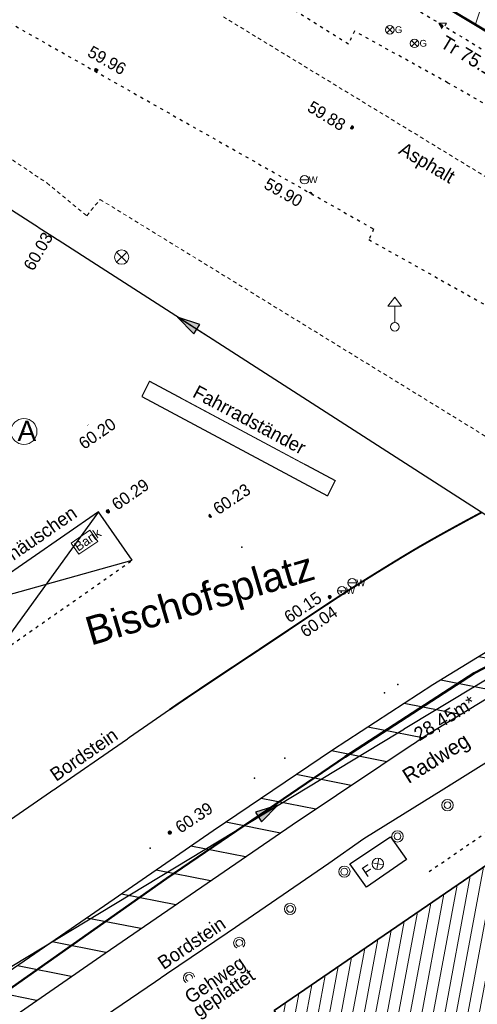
# Model space of a CAD drawing. Header units: metres. Extents: x 32365810 to 32367010, y 5620411 to 5622366.
# Tile 53 of 198: x 32366111 to 32366126, y 5622036 to 5622068. Entities that reach past the tile are written whole.
import ezdxf

# ---------------------------------------------------------------- set-up
doc = ezdxf.new("R2010")
doc.units = ezdxf.units.M
for name, pattern in [('1000.100', [0]), ('1000.104', [0.225, 0.075, -0.15]), ('1000.196', [0.225, 0.075, -0.15]), ('1000.210', [0]), ('1000.211', [0]), ('1000.300', [0]), ('1600.1047', [0]), ('1600.2028', [0]), ('1600.2032', [0.25, 0.125, 0, 0, -0.125]), ('1600.2505', [0]), ('1600.2512', [0.25, 0.125, 0, 0, -0.125])]:
    doc.linetypes.add(name, pattern=pattern)
doc.layers.get('0').update_dxf_attribs({"color": 1, "linetype": 'CONTINUOUS'})
for name, color, linetype in [('Beschriftung Kanalbestand (AMT 66)', 7, 'CONTINUOUS'), ('Beschriftung Topographie', 7, 'CONTINUOUS'), ('EFB-_ Dachhöhen Bestandsgebäude (NHN)', 7, 'CONTINUOUS'), ('Fahrbahnmarkierung', 7, 'CONTINUOUS'), ('Flurstücke_Grenzpunkte', 11, 'CONTINUOUS'), ('Gasleitung', 7, 'CONTINUOUS'), ('Gebäude', 31, 'CONTINUOUS'), ('Höhen_ gemessen (NHN)', 7, 'CONTINUOUS'), ('Lagebezeichnungen', 12, 'CONTINUOUS'), ('Leitungen Kanalbestand (AMT 66)', 7, 'CONTINUOUS'), ('Siedlungsflächen - Bauwerke u. Einrichtungen', 51, 'CONTINUOUS'), ('Symbole Topographie', 7, 'CONTINUOUS'), ('Topographie_ örtl. Aufnahme', 7, 'CONTINUOUS'), ('Wasserleitung', 7, 'CONTINUOUS')]:
    doc.layers.add(name, color=color, linetype=linetype)
doc.styles.add('Arial', font='Arial.ttf')
doc.styles.add('Beschriftung Fahrbahnmarkierung_ grau', font='Century Gothic.ttf')
doc.styles.add('Beschriftung Topographie_ blau', font='Century Gothic.ttf')
doc.styles.add('Dachhöhe NHN_ Bestand_ gemessen_ schwarz', font='Century Gothic.ttf')
doc.styles.add('Flurstücksnummer - K 10 700', font='Arial.ttf')
doc.styles.add('Höhe NHN_ gemessen_ blau', font='Century Gothic.ttf')
doc.styles.add('Kanal Mischwasser_ Beschriftung allgemein_ dünn_ lila', font='Century Gothic.ttf')
doc.styles.add('Name - Bauwerken u. Einrichtungen - F 10', font='Arial.ttf')

# ---------------------------------------------------------------- blocks, each defined once
blk = doc.blocks.new('S1000.550', base_point=(-0.2, 0))
at = {"color": 0, "lineweight": -2}
for p, q in [((-0.376777, 0.176777), (-0.023224, -0.176777)), ((-0.376777, -0.176777), (-0.023224, 0.176777))]:
    blk.add_line(p, q, dxfattribs=at)
blk.add_circle((-0.2, 0), 0.25, dxfattribs=at)
at = {"color": 0, "lineweight": -2, "insert": (0.09684, -0.2), "char_height": 0.4, "attachment_point": 7, "line_spacing_factor": 0.69, "style": 'Arial'}
blk.add_mtext('G', dxfattribs=at)
blk = doc.blocks.new('S1000.549', base_point=(-0.2, 0))
at = {"color": 0, "lineweight": -2}
blk.add_line((-0.45, 0), (0.05, 0), dxfattribs=at)
blk.add_circle((-0.2, 0), 0.25, dxfattribs=at)
at = {"color": 0, "lineweight": -2, "insert": (0.05246, -0.199999), "char_height": 0.4, "attachment_point": 7, "line_spacing_factor": 0.69, "style": 'Arial'}
blk.add_mtext('W', dxfattribs=at)
blk = doc.blocks.new('S1000.460', base_point=(0, -0.375))
at = {"color": 0, "lineweight": -2}
for p, q in [((-0.2, 0.23), (0, 0.5)), ((0, 0.5), (0.2, 0.23)), ((0.2, 0.23), (-0.2, 0.23)), ((0, -0.25), (0, 0.23))]:
    blk.add_line(p, q, dxfattribs=at)
blk.add_circle((0, -0.375), 0.125, dxfattribs=at)
blk = doc.blocks.new('S1000.320')
at = {"color": 0, "lineweight": -2}
blk.add_circle((0, 0), 0.46, dxfattribs=at)
blk.add_point((0, 0), dxfattribs=at)
at = {"color": 0, "lineweight": -2, "insert": (-0.23085, -0.337233), "char_height": 0.715, "attachment_point": 7, "line_spacing_factor": 0.69, "style": 'Arial'}
blk.add_mtext('A', dxfattribs=at)
blk = doc.blocks.new('Bank')
at = {"color": 0, "lineweight": -2}
for p, q in [((-0.5, 0.3), (0.5, 0.3)), ((-0.5, -0.3), (-0.5, 0.3)), ((0.5, 0.3), (0.5, -0.3)), ((0.5, -0.3), (-0.5, -0.3))]:
    blk.add_line(p, q, dxfattribs=at)
at = {"color": 0, "lineweight": -2, "insert": (-0.46, -0.195), "char_height": 0.4, "attachment_point": 7, "line_spacing_factor": 0.69, "style": 'Arial'}
blk.add_mtext('Bank', dxfattribs=at)
blk = doc.blocks.new('S1000.451')
at = {"color": 0, "lineweight": -2}
for radius in [0.5, 0.3]:
    blk.add_circle((0, 0), radius, dxfattribs=at)
blk = doc.blocks.new('S1000.364', base_point=(0.25, 0))
at = {"color": 0, "lineweight": -2}
for p, q in [((0.075, 0.175), (0.425, -0.175)), ((0.425, 0.175), (0.075, -0.175))]:
    blk.add_line(p, q, dxfattribs=at)
blk.add_circle((0.25, 0), 0.25, dxfattribs=at)
at = {"color": 0, "lineweight": -2, "insert": (-0.5, -0.235), "char_height": 0.47, "attachment_point": 7, "line_spacing_factor": 0.69, "style": 'Arial'}
blk.add_mtext('F', dxfattribs=at)
blk = doc.blocks.new('S1000.345')
at = {"color": 0, "lineweight": -2}
for p, q in [((-0.353554, 0.353554), (0.353554, -0.353554)), ((-0.353554, -0.353554), (0.353554, 0.353554))]:
    blk.add_line(p, q, dxfattribs=at)
blk.add_circle((0, 0), 0.5, dxfattribs=at)
blk = doc.blocks.new('S1000.114', base_point=(0, 0.366025))
at = {"lineweight": -2}
blk.add_hatch(color=0, dxfattribs=at).paths.add_polyline_path([(-0.5, -0.5), (0, 0.366026), (0, -0.5)], flags=0)
at = {"color": 0, "lineweight": -2}
for p, q in [((0, 0.366026), (-0.5, -0.5)), ((0.5, -0.5), (0, 0.366026)), ((-0.5, -0.5), (0, -0.5)), ((0, -0.5), (0.5, -0.5))]:
    blk.add_line(p, q, dxfattribs=at)
blk = doc.blocks.new('S1000.15')
at = {"color": 0, "lineweight": -2}
for p, q in [((-0.5, 0.05), (-0.485, 0.1)), ((0.495, 0.05), (-0.5, 0.05)), ((-0.5, -0.05), (-0.5, 0)), ((-0.5, 0), (0.5, 0)), ((-0.485, 0.1), (0.49, 0.1)), ((-0.475, 0.15), (-0.455, 0.2)), ((0.475, 0.15), (-0.475, 0.15)), ((-0.455, 0.2), (0.455, 0.2)), ((-0.43, 0.25), (-0.4, 0.3)), ((0.43, 0.25), (-0.43, 0.25)), ((-0.4, 0.3), (0.395, 0.3)), ((-0.355, 0.35), (-0.295, 0.4)), ((0.36, 0.35), (-0.355, 0.35)), ((-0.295, 0.4), (0.3, 0.4)), ((0.22, 0.45), (-0.215, 0.45)), ((0.3, 0.4), (0.22, 0.45)), ((0.395, 0.3), (0.36, 0.35)), ((0.455, 0.2), (0.43, 0.25)), ((0.49, 0.1), (0.475, 0.15)), ((0.5, 0), (0.495, 0.05)), ((0.495, -0.05), (-0.5, -0.05)), ((-0.475, -0.15), (-0.49, -0.1)), ((-0.49, -0.1), (0.485, -0.1)), ((0.475, -0.15), (-0.475, -0.15)), ((-0.43, -0.25), (-0.455, -0.2)), ((-0.455, -0.2), (0.46, -0.2)), ((0.425, -0.25), (-0.43, -0.25)), ((-0.355, -0.35), (-0.4, -0.3)), ((-0.4, -0.3), (0.395, -0.3)), ((0.345, -0.35), (-0.355, -0.35)), ((-0.205, -0.45), (-0.29, -0.4)), ((-0.29, -0.4), (0.285, -0.4)), ((0.2, -0.45), (-0.205, -0.45)), ((0.285, -0.4), (0.345, -0.35)), ((0.395, -0.3), (0.425, -0.25)), ((0.46, -0.2), (0.475, -0.15)), ((0.485, -0.1), (0.495, -0.05))]:
    blk.add_line(p, q, dxfattribs=at)
blk.add_circle((0, 0), 0.5, dxfattribs=at)
blk = doc.blocks.new('O1014')
at = {"layer": 'Flurstücke_Grenzpunkte', "color": 7, "linetype": '1600.2028', "lineweight": 35}
blk.add_line((32366117.136, 5622073.189), (32366132.486, 5622063.896), dxfattribs=at)
blk = doc.blocks.new('O1274')
at = {"layer": 'Flurstücke_Grenzpunkte', "color": 7, "linetype": '1600.2028', "lineweight": 35}
for p, q in [((32366133.051, 5622044.958), (32366119.012, 5622035.329)), ((32366138.899, 5622040.284), (32366133.051, 5622044.958)), ((32366138.899, 5622040.284), (32366131.333, 5622031.006)), ((32366125.041, 5622026.661), (32366119.012, 5622035.329)), ((32366131.284, 5622030.972), (32366127.886, 5622028.626)), ((32366131.333, 5622031.006), (32366131.284, 5622030.972)), ((32366127.886, 5622028.626), (32366125.041, 5622026.661))]:
    blk.add_line(p, q, dxfattribs=at)
at = {"layer": 'Flurstücke_Grenzpunkte', "color": 7, "lineweight": 18, "insert": (32366135.2502, 5622040.684389), "char_height": 0.95, "attachment_point": 8, "line_spacing_factor": 0.69, "style": 'Flurstücksnummer - K 10 700', "bg_fill": 2}
blk.add_mtext('133', dxfattribs=at)
blk = doc.blocks.new('O1916')
at = {"layer": 'Flurstücke_Grenzpunkte', "color": 7, "linetype": '1600.2028', "lineweight": 35}
for p, q in [((32366117.136, 5622073.189), (32366132.486, 5622063.896)), ((32366133.051, 5622044.958), (32366119.012, 5622035.329))]:
    blk.add_line(p, q, dxfattribs=at)
blk = doc.blocks.new('O2545')
at = {"layer": 'Gebäude', "color": 7, "linetype": '1600.2505', "lineweight": 18}
blk.add_line((32366117.136, 5622073.189), (32366132.486, 5622063.896), dxfattribs=at)
blk = doc.blocks.new('O2866')
at = {"layer": 'Gebäude', "color": 7, "linetype": '1600.2505', "lineweight": 18}
blk.add_line((32366133.051, 5622044.958), (32366119.012, 5622035.329), dxfattribs=at)
blk = doc.blocks.new('*X974')
at = {"color": 253, "linetype": '1000.210', "lineweight": 25, "true_color": 0x999999}
for p, q in [((32366134.224585, 5622050.490275), (32366132.460511, 5622050.837195)), ((32366132.957863, 5622049.720232), (32366131.070853, 5622050.091328)), ((32366131.657514, 5622048.956803), (32366129.703707, 5622049.341035)), ((32366130.343161, 5622048.196127), (32366128.362434, 5622048.585653)), ((32366129.028808, 5622047.435452), (32366127.046765, 5622047.825237)), ((32366127.714455, 5622046.674776), (32366125.788358, 5622047.053559)), ((32366126.43115, 5622045.907995), (32366124.52995, 5622046.281881)), ((32366125.173499, 5622045.136168), (32366123.314424, 5622045.501771)), ((32366123.922367, 5622044.36306), (32366122.110083, 5622044.71946)), ((32366122.743838, 5622043.575673), (32366120.906757, 5622043.93695)), ((32366121.565309, 5622042.788287), (32366119.740456, 5622043.147159)), ((32366120.386779, 5622042.000901), (32366118.574154, 5622042.357368)), ((32366119.215933, 5622041.212003), (32366117.407852, 5622041.567577)), ((32366118.060036, 5622040.420166), (32366116.252109, 5622040.775709)), ((32366116.904139, 5622039.628329), (32366115.102334, 5622039.982668)), ((32366115.748242, 5622038.836492), (32366113.952558, 5622039.189627)), ((32366114.592345, 5622038.044654), (32366112.802782, 5622038.396586)), ((32366113.436448, 5622037.252817), (32366111.651911, 5622037.603761)), ((32366112.28728, 5622036.459656), (32366110.500121, 5622036.811116)), ((32366111.138304, 5622035.666458), (32366109.348332, 5622036.018471)), ((32366109.989329, 5622034.87326), (32366108.20527, 5622035.224109)), ((32366108.840353, 5622034.080061), (32366107.067169, 5622034.428772)), ((32366107.676695, 5622033.28975), (32366105.929067, 5622033.633436)), ((32366106.502525, 5622032.501507), (32366104.790966, 5622032.838099)), ((32366105.328355, 5622031.713263), (32366103.655773, 5622032.04219)), ((32366104.154185, 5622030.925019), (32366102.522564, 5622031.245891)), ((32366102.980015, 5622030.136775), (32366101.389356, 5622030.449592)), ((32366101.805845, 5622029.348532), (32366100.294186, 5622029.645812)), ((32366100.678605, 5622028.551059), (32366099.277373, 5622028.826623)), ((32366099.560114, 5622027.751865), (32366098.260561, 5622028.007433)), ((32366098.441623, 5622026.952672), (32366097.333423, 5622027.170609)), ((32366097.425566, 5622026.133334), (32366096.424535, 5622026.330195))]:
    blk.add_line(p, q, dxfattribs=at)
blk = doc.blocks.new('*X1198')
at = {"color": 253, "linetype": '1600.1047', "lineweight": 18, "true_color": 0xb2b2b2}
blk.add_line((32366125.678989, 5622068.017013), (32366134.939483, 5622095.202378), dxfattribs=at)
blk = doc.blocks.new('*X1290')
at = {"color": 253, "linetype": '1600.1047', "lineweight": 18, "true_color": 0xb2b2b2}
for p, q in [((32366130.214677, 5622030.233733), (32366132.944586, 5622044.885013)), ((32366130.652446, 5622030.535971), (32366133.302227, 5622044.757208)), ((32366129.776908, 5622029.931495), (32366132.507241, 5622044.585049)), ((32366131.090214, 5622030.838209), (32366133.634237, 5622044.491849)), ((32366129.33914, 5622029.629257), (32366132.069896, 5622044.285085)), ((32366131.553258, 5622031.276097), (32366133.966248, 5622044.22649)), ((32366128.901371, 5622029.327018), (32366131.632551, 5622043.985121)), ((32366132.047681, 5622031.882396), (32366134.298259, 5622043.961131)), ((32366128.463602, 5622029.02478), (32366131.195206, 5622043.685157)), ((32366132.542104, 5622032.488694), (32366134.63027, 5622043.695772)), ((32366133.036527, 5622033.094993), (32366134.96228, 5622043.430414)), ((32366128.025834, 5622028.722542), (32366130.757861, 5622043.385193)), ((32366133.53095, 5622033.701292), (32366135.294291, 5622043.165055)), ((32366127.150252, 5622028.11783), (32366129.883172, 5622042.785266)), ((32366127.588047, 5622028.420208), (32366130.320517, 5622043.085229)), ((32366134.025373, 5622034.30759), (32366135.626302, 5622042.899696)), ((32366126.712458, 5622027.815451), (32366129.445827, 5622042.485302)), ((32366134.519796, 5622034.913889), (32366135.958313, 5622042.634337)), ((32366126.274663, 5622027.513073), (32366129.008482, 5622042.185338)), ((32366135.014218, 5622035.520188), (32366136.290324, 5622042.368978)), ((32366125.836868, 5622027.210694), (32366128.571137, 5622041.885374)), ((32366135.508641, 5622036.126487), (32366136.622334, 5622042.103619)), ((32366136.003064, 5622036.732785), (32366136.954345, 5622041.838261)), ((32366125.399073, 5622026.908316), (32366128.133792, 5622041.58541)), ((32366136.497487, 5622037.339084), (32366137.286356, 5622041.572902)), ((32366124.986214, 5622026.739767), (32366127.696447, 5622041.285446)), ((32366136.99191, 5622037.945383), (32366137.618367, 5622041.307543)), ((32366124.685355, 5622027.172317), (32366127.259102, 5622040.985482)), ((32366137.486333, 5622038.551681), (32366137.950378, 5622041.042184)), ((32366124.384497, 5622027.604867), (32366126.821757, 5622040.685518)), ((32366137.980756, 5622039.15798), (32366138.282388, 5622040.776825)), ((32366138.475179, 5622039.764279), (32366138.614399, 5622040.511466)), ((32366124.083638, 5622028.037417), (32366126.384412, 5622040.385554)), ((32366123.782779, 5622028.469967), (32366125.947067, 5622040.08559)), ((32366123.48192, 5622028.902517), (32366125.509722, 5622039.785626)), ((32366122.880203, 5622029.767617), (32366124.635033, 5622039.185698)), ((32366123.181061, 5622029.335067), (32366125.072377, 5622039.485662)), ((32366122.579344, 5622030.200167), (32366124.197688, 5622038.885734)), ((32366122.278485, 5622030.632717), (32366123.760343, 5622038.58577)), ((32366121.977626, 5622031.065267), (32366123.322998, 5622038.285806)), ((32366121.676767, 5622031.497817), (32366122.885653, 5622037.985842)), ((32366121.375909, 5622031.930367), (32366122.448308, 5622037.685878)), ((32366121.07505, 5622032.362917), (32366122.010963, 5622037.385914)), ((32366120.774191, 5622032.795467), (32366121.573618, 5622037.08595)), ((32366120.473332, 5622033.228017), (32366121.136273, 5622036.785986)), ((32366120.172473, 5622033.660567), (32366120.698928, 5622036.486022)), ((32366119.871615, 5622034.093117), (32366120.261583, 5622036.186058)), ((32366119.570756, 5622034.525667), (32366119.824238, 5622035.886094)), ((32366119.269897, 5622034.958217), (32366119.386893, 5622035.58613))]:
    blk.add_line(p, q, dxfattribs=at)
blk = doc.blocks.new('S1000.370')
at = {"lineweight": -2}
blk.add_hatch(color=0, dxfattribs=at).paths.add_polyline_path([(0.065, 0), (-0.06, 0), (0, 0.25)], flags=0)
at = {"color": 0, "lineweight": -2}
for p, q in [((0, 0.25), (-0.06, 0)), ((0, -0.25), (0, 0.25)), ((0.065, 0), (0, 0.25)), ((-0.06, 0), (0.065, 0))]:
    blk.add_line(p, q, dxfattribs=at)

msp = doc.modelspace()

# ---------------------------------------------------------------- linework, layer by layer
at = {"layer": 'Fahrbahnmarkierung', "color": 7, "true_color": 0xffffff}
for p in [(32366123.105692, 5622046.134647, 60.143), (32366122.664949, 5622045.855679, 60.153), (32366119.364203, 5622043.688284, 60.266), (32366118.353099, 5622043.033909, 60.305), (32366114.89607, 5622040.713764, 60.411)]:
    msp.add_point(p, dxfattribs=at)
at = {"layer": 'Topographie_ örtl. Aufnahme', "color": 7, "true_color": 0xffffff}
for p in [(32366117.942976, 5622050.682846, 60.254), (32366123.716344, 5622050.635744, 59.922), (32366121.225563, 5622049.19472, 60.022), (32366118.893239, 5622047.54355, 60.1), (32366124.817457, 5622042.79277, 60.013)]:
    msp.add_point(p, dxfattribs=at)

# ---------------------------------------------------------------- block references
at = {"layer": 'EFB-_ Dachhöhen Bestandsgebäude (NHN)', "color": 7, "lineweight": 18, "xscale": 0.25, "yscale": 0.25, "zscale": 0.25, "rotation": 58.808902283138}
msp.add_blockref('S1000.114', (32366124.471, 5622068.055, 75.127), dxfattribs=at)
at = {"layer": 'Gasleitung', "color": 7, "lineweight": 18, "xscale": 0.5625, "yscale": 0.5625, "zscale": 0.5625}
for p in [(32366122.84299, 5622067.830838, 59.968), (32366123.660194, 5622067.380451, 59.96)]:
    msp.add_blockref('S1000.550', p, dxfattribs=at)
at = {"layer": 'Höhen_ gemessen (NHN)', "color": 7, "lineweight": 18, "xscale": 0.1125, "yscale": 0.1125, "zscale": 0.1125}
for p in [(32366113.110293, 5622066.494688, 59.965), (32366121.580051, 5622064.59422, 59.884), (32366120.211845, 5622062.38845, 59.897), (32366112.868065, 5622054.677853, 60.2), (32366113.503729, 5622051.873501, 60.286), (32366116.898708, 5622051.726772, 60.231), (32366120.8479, 5622049.028746, 60.152), (32366121.039986, 5622048.785271, 60.037), (32366115.554226, 5622041.226368, 60.391)]:
    msp.add_blockref('S1000.15', p, dxfattribs=at)
at = {"layer": 'Leitungen Kanalbestand (AMT 66)', "color": 7, "lineweight": 18, "xscale": 0.475, "yscale": 0.475, "zscale": 0.475}
msp.add_blockref('S1000.345', (32366113.955497, 5622060.296929, 60.013), dxfattribs=at)
at = {"layer": 'Symbole Topographie', "color": 7, "lineweight": 18}
for name, p, xscale, yscale, zscale in [('S1000.460', (32366123.00701, 5622057.987644, 59.892), 1.125, 1.125, 1.125), ('S1000.320', (32366110.71836, 5622054.51792, 60.228), 0.9375, 0.9375, 0.9375), ('S1000.451', (32366124.754283, 5622042.134874, 60.142), 0.375, 0.375, 0.375), ('S1000.451', (32366123.097485, 5622041.102466, 60.183), 0.375, 0.375, 0.375), ('S1000.451', (32366121.33604, 5622039.932222, 60.216), 0.375, 0.375, 0.375), ('S1000.451', (32366119.536999, 5622038.698468, 60.272), 0.375, 0.375, 0.375), ('S1000.451', (32366117.854376, 5622037.572053, 60.327), 0.375, 0.375, 0.375), ('S1000.451', (32366116.190272, 5622036.408867, 60.373), 0.375, 0.375, 0.375)]:
    msp.add_blockref(name, p, dxfattribs=dict(at, xscale=xscale, yscale=yscale, zscale=zscale))
at = {"layer": 'Symbole Topographie', "color": 7, "lineweight": 18, "xscale": 0.7525, "yscale": 0.7525, "zscale": 0.7525}
for name, p, rotation in [('Bank', (32366112.723519, 5622050.847842, 60.354), 34.579103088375), ('S1000.364', (32366122.444219, 5622040.192439, 60.208), 33.584589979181)]:
    msp.add_blockref(name, p, dxfattribs=dict(at, rotation=rotation))
at = {"layer": 'Wasserleitung', "color": 7, "lineweight": 18, "xscale": 0.5625, "yscale": 0.5625, "zscale": 0.5625}
for p in [(32366120.012963, 5622062.86278, 59.909), (32366121.593431, 5622049.503589, 60.017), (32366121.251016, 5622049.241187, 60.036)]:
    msp.add_blockref('S1000.549', p, dxfattribs=at)

# ---------------------------------------------------------------- texts
at = {"layer": 'Beschriftung Topographie', "color": 142, "lineweight": 25, "true_color": 0x0087cd, "char_height": 0.45, "attachment_point": 8, "line_spacing_factor": 0.69, "style": 'Beschriftung Topographie_ blau', "bg_fill": 2}
for s, insert, rotation in [('Asphalt', (32366123.89391, 5622063.116832), 329.3580712), ('Fahrradständer', (32366118.084337, 5622054.704282), 331.8718013), ('Bordstein', (32366112.834014, 5622043.622212), 34.6151856)]:
    msp.add_mtext(s, dxfattribs=dict(at, insert=insert, rotation=rotation))
at = {"layer": 'EFB-_ Dachhöhen Bestandsgebäude (NHN)', "color": 7, "lineweight": 25, "insert": (32366124.717098, 5622067.662559, 75.127), "char_height": 0.45, "attachment_point": 1, "rotation": 328.808915, "line_spacing_factor": 0.69, "style": 'Dachhöhe NHN_ Bestand_ gemessen_ schwarz', "bg_fill": 2}
msp.add_mtext('Tr 75.13', dxfattribs=at)
at = {"layer": 'Höhen_ gemessen (NHN)', "color": 142, "lineweight": 25, "true_color": 0x0087cd, "insert": (32366110.854581, 5622059.91017), "char_height": 0.4, "attachment_point": 4, "rotation": 59.8194118, "line_spacing_factor": 0.69, "style": 'Höhe NHN_ gemessen_ blau', "bg_fill": 2}
msp.add_mtext('60.03', dxfattribs=at)

# ---------------------------------------------------------------- next in the draw order: texts
at = {"layer": 'Beschriftung Topographie', "color": 142, "lineweight": 25, "true_color": 0x0087cd, "char_height": 0.45, "attachment_point": 8, "line_spacing_factor": 0.69, "style": 'Beschriftung Topographie_ blau', "bg_fill": 2}
for s, insert, rotation in [('Wartehäuschen', (32366110.788569, 5622050.508825), 34.6176969), ('Bordstein', (32366116.40199, 5622037.377347), 34.1666758)]:
    msp.add_mtext(s, dxfattribs=dict(at, insert=insert, rotation=rotation))
at = {"layer": 'Fahrbahnmarkierung', "color": 253, "lineweight": 25, "true_color": 0x999999, "insert": (32366124.583756, 5622043.357583), "char_height": 0.5, "attachment_point": 8, "rotation": 32.1617779, "line_spacing_factor": 0.69, "style": 'Beschriftung Fahrbahnmarkierung_ grau', "bg_fill": 2}
msp.add_mtext('Radweg', dxfattribs=at)
at = {"layer": 'Höhen_ gemessen (NHN)', "color": 142, "lineweight": 25, "true_color": 0x0087cd, "char_height": 0.4, "line_spacing_factor": 0.69, "style": 'Höhe NHN_ gemessen_ blau', "bg_fill": 2}
for s, insert, attachment_point, rotation in [('59.96', (32366113.368021, 5622066.641679, 59.965), 8, 330.4735569), ('59.88', (32366121.426063, 5622064.80271, 59.884), 3, 328.635471), ('59.90', (32366119.997303, 5622062.288748, 59.897), 3, 330.4735569), ('60.20', (32366113.032946, 5622054.61545, 60.2), 2, 34.6176969), ('60.29', (32366113.69323, 5622052.051383, 60.286), 4, 34.6176969), ('60.23', (32366117.049903, 5622051.905852, 60.231), 4, 33.9473594), ('60.39', (32366115.796517, 5622041.350171), 4, 33.6524694)]:
    msp.add_mtext(s, dxfattribs=dict(at, insert=insert, attachment_point=attachment_point, rotation=rotation))
at = {"layer": 'Lagebezeichnungen', "color": 7, "lineweight": 18, "insert": (32366113.013139, 5622047.142385), "char_height": 0.95, "attachment_point": 7, "rotation": 16.5124674, "line_spacing_factor": 0.69, "style": 'Name - Bauwerken u. Einrichtungen - F 10', "bg_fill": 2}
msp.add_mtext('Bischofsplatz', dxfattribs=at)

# ---------------------------------------------------------------- next in the draw order: block references
at = {"layer": 'Flurstücke_Grenzpunkte', "color": 7, "true_color": 0xffffff}
msp.add_blockref('O1014', (0, 0), dxfattribs=at)

# ---------------------------------------------------------------- next in the draw order: texts
at = {"layer": 'Beschriftung Kanalbestand (AMT 66)', "color": 200, "lineweight": 25, "true_color": 0xd600ff, "insert": (32366124.680941, 5622044.982446), "char_height": 0.45, "attachment_point": 5, "rotation": 31.1662542, "line_spacing_factor": 0.69, "style": 'Kanal Mischwasser_ Beschriftung allgemein_ dünn_ lila', "bg_fill": 2}
msp.add_mtext('28,45m*', dxfattribs=at)
at = {"layer": 'Beschriftung Topographie', "color": 142, "lineweight": 25, "true_color": 0x0087cd, "insert": (32366117.53555, 5622035.624486), "char_height": 0.45, "attachment_point": 8, "rotation": 34.1666758, "line_spacing_factor": 0.69, "style": 'Beschriftung Topographie_ blau', "bg_fill": 2}
msp.add_mtext('Gehweg\\Pgeplattet', dxfattribs=at)
at = {"layer": 'Höhen_ gemessen (NHN)', "color": 142, "lineweight": 25, "true_color": 0x0087cd, "insert": (32366120.926226, 5622048.76441), "char_height": 0.4, "attachment_point": 3, "rotation": 34.6009299, "line_spacing_factor": 0.69, "style": 'Höhe NHN_ gemessen_ blau', "bg_fill": 2}
msp.add_mtext('60.04', dxfattribs=at)

# ---------------------------------------------------------------- next in the draw order: block references
at = {"layer": 'Flurstücke_Grenzpunkte', "color": 7, "true_color": 0xffffff}
msp.add_blockref('O1274', (0, 0), dxfattribs=at)

# ---------------------------------------------------------------- next in the draw order: texts
at = {"layer": 'Höhen_ gemessen (NHN)', "color": 142, "lineweight": 25, "true_color": 0x0087cd, "insert": (32366120.628986, 5622048.897944), "char_height": 0.4, "attachment_point": 9, "rotation": 33.9182151, "line_spacing_factor": 0.69, "style": 'Höhe NHN_ gemessen_ blau', "bg_fill": 2}
msp.add_mtext('60.15', dxfattribs=at)

# ---------------------------------------------------------------- next in the draw order: block references
at = {"layer": 'Flurstücke_Grenzpunkte', "color": 7, "true_color": 0xffffff}
msp.add_blockref('O1916', (0, 0), dxfattribs=at)

# ---------------------------------------------------------------- next in the draw order: linework, layer by layer
at = {"layer": 'Fahrbahnmarkierung', "color": 253, "linetype": '1000.211', "lineweight": 50, "true_color": 0x999999}
msp.add_line((32366109.973687, 5622035.845625), (32366115.437624, 5622039.70701), dxfattribs=at)
at = {"layer": 'Fahrbahnmarkierung', "color": 253, "linetype": '1000.210', "lineweight": 25, "true_color": 0x999999}
for p, q in [((32366112.278759, 5622038.035149), (32366108.930954, 5622035.731237)), ((32366108.360958, 5622033.74911), (32366113.404448, 5622037.230896))]:
    msp.add_line(p, q, dxfattribs=at)
at = {"layer": 'Gebäude', "color": 7, "linetype": '1600.2512', "lineweight": 18}
for p, q in [((32366109.962, 5622063.768), (32366111.474, 5622062.755)), ((32366111.474, 5622062.755), (32366112.797, 5622061.667)), ((32366112.797, 5622061.667), (32366113.242, 5622062.208))]:
    msp.add_line(p, q, dxfattribs=at)
at = {"layer": 'Gebäude', "color": 7, "linetype": '1600.2032', "lineweight": 18}
for p, q in [((32366109.962, 5622063.768), (32366111.474, 5622062.755)), ((32366111.474, 5622062.755), (32366112.797, 5622061.667)), ((32366112.797, 5622061.667), (32366113.242, 5622062.208))]:
    msp.add_line(p, q, dxfattribs=at)
at = {"layer": 'Topographie_ örtl. Aufnahme', "color": 142, "linetype": '1000.100', "lineweight": 25, "true_color": 0x0087cd}
for p, q in [((32366114.880154, 5622056.181121, 60.118), (32366114.619787, 5622055.682397, 60.147)), ((32366113.192968, 5622051.859092, 60.294), (32366108.541135, 5622048.647887, 60.418)), ((32366113.192968, 5622051.859092, 60.294), (32366109.678451, 5622047.011854, 60.462)), ((32366114.304529, 5622050.254121, 60.317), (32366113.192968, 5622051.859092, 60.294)), ((32366108.541135, 5622048.647887, 60.418), (32366114.304529, 5622050.254121, 60.317)), ((32366108.103999, 5622040.165832, 60.473), (32366115.5465, 5622045.302978, 60.232))]:
    msp.add_line(p, q, dxfattribs=at)
at = {"layer": 'Topographie_ örtl. Aufnahme', "color": 142, "linetype": '1000.104', "lineweight": 25, "true_color": 0x0087cd}
msp.add_line((32366109.678451, 5622047.011854, 60.462), (32366114.304529, 5622050.254121, 60.317), dxfattribs=at)

# ---------------------------------------------------------------- next in the draw order: block references
at = {"layer": 'Gebäude', "color": 7, "true_color": 0xffffff}
msp.add_blockref('O2545', (0, 0), dxfattribs=at)

# ---------------------------------------------------------------- next in the draw order: linework, layer by layer
at = {"layer": 'Fahrbahnmarkierung', "color": 253, "linetype": '1000.210', "lineweight": 25, "true_color": 0x999999}
msp.add_line((32366116.986707, 5622041.282388), (32366112.278759, 5622038.035149), dxfattribs=at)
at = {"layer": 'Topographie_ örtl. Aufnahme', "color": 142, "linetype": '1000.100', "lineweight": 25, "true_color": 0x0087cd}
msp.add_line((32366111.463522, 5622033.842062), (32366118.147243, 5622038.378633, 60.191), dxfattribs=at)

# ---------------------------------------------------------------- next in the draw order: block references
at = {"layer": 'Gebäude', "color": 7, "true_color": 0xffffff}
msp.add_blockref('O2866', (0, 0), dxfattribs=at)
at = {"layer": 'Leitungen Kanalbestand (AMT 66)', "color": 200, "lineweight": 25, "true_color": 0xd600ff, "xscale": 3.0025, "yscale": 3.0025, "zscale": 3.0025, "rotation": 57.238896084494}
msp.add_blockref('S1000.370', (32366116.440822, 5622057.905283), dxfattribs=at)

# ---------------------------------------------------------------- next in the draw order: linework, layer by layer
at = {"layer": 'EFB-_ Dachhöhen Bestandsgebäude (NHN)', "color": 7, "linetype": '1000.196', "lineweight": 25}
for p, q in [((32366115.952116, 5622073.212393), (32366132.795438, 5622063.015326)), ((32366133.091319, 5622046.060667), (32366124.083751, 5622039.8826))]:
    msp.add_line(p, q, dxfattribs=at)
at = {"layer": 'Fahrbahnmarkierung', "color": 253, "linetype": '1000.211', "lineweight": 50, "true_color": 0x999999}
for p, q in [((32366125.642622, 5622046.506892), (32366129.502794, 5622048.562513)), ((32366121.36047, 5622043.733777), (32366125.642622, 5622046.506892)), ((32366115.437624, 5622039.70701), (32366121.36047, 5622043.733777))]:
    msp.add_line(p, q, dxfattribs=at)
at = {"layer": 'Fahrbahnmarkierung', "color": 253, "linetype": '1000.210', "lineweight": 25, "true_color": 0x999999}
for p, q in [((32366127.435585, 5622048.063668), (32366124.269612, 5622046.122237)), ((32366124.269612, 5622046.122237), (32366120.937898, 5622043.958038)), ((32366124.019466, 5622044.427932), (32366127.119783, 5622046.330613)), ((32366119.608299, 5622041.48079), (32366124.019466, 5622044.427932)), ((32366120.937898, 5622043.958038), (32366116.986707, 5622041.282388)), ((32366113.404448, 5622037.230896), (32366119.608299, 5622041.48079))]:
    msp.add_line(p, q, dxfattribs=at)
at = {"layer": 'Gebäude', "color": 7, "linetype": '1600.2512', "lineweight": 18}
for p, q in [((32366142.786, 5622052.741), (32366117.328, 5622068.259)), ((32366113.242, 5622062.208), (32366134.796, 5622048.964))]:
    msp.add_line(p, q, dxfattribs=at)
at = {"layer": 'Gebäude', "color": 7, "linetype": '1600.2032', "lineweight": 18}
for p, q in [((32366142.786, 5622052.741), (32366117.328, 5622068.259)), ((32366113.242, 5622062.208), (32366134.796, 5622048.964))]:
    msp.add_line(p, q, dxfattribs=at)
at = {"layer": 'Leitungen Kanalbestand (AMT 66)', "color": 200, "linetype": '1000.300', "lineweight": 25, "true_color": 0xd600ff}
for p, q in [((32366130.378241, 5622048.936688, 59.876), (32366102.503404, 5622066.873879)), ((32366106.600691, 5622034.555622), (32366130.378241, 5622048.936688, 59.876))]:
    msp.add_line(p, q, dxfattribs=at)
at = {"layer": 'Topographie_ örtl. Aufnahme', "color": 142, "linetype": '1000.100', "lineweight": 25, "true_color": 0x0087cd}
for p, q in [((32366117.080138, 5622073.193508), (32366132.420234, 5622063.904327)), ((32366114.880154, 5622056.181121, 60.118), (32366121.035246, 5622052.890716)), ((32366114.619787, 5622055.682397, 60.147), (32366120.774878, 5622052.391992, 60.697)), ((32366121.035246, 5622052.890716), (32366120.774878, 5622052.391992, 60.697)), ((32366124.637314, 5622042.679923, 60.014), (32366127.175462, 5622044.275916, 59.945)), ((32366121.977945, 5622041.030816, 60.089), (32366124.637314, 5622042.679923, 60.014)), ((32366120.817187, 5622040.214418, 60.118), (32366121.977945, 5622041.030816, 60.089)), ((32366121.520794, 5622040.19488, 60.213), (32366122.869879, 5622041.090687, 60.192)), ((32366122.869879, 5622041.090687, 60.192), (32366123.394619, 5622040.336987, 60.193)), ((32366118.147243, 5622038.378633, 60.191), (32366120.817187, 5622040.214418, 60.118)), ((32366122.065742, 5622039.42135, 60.213), (32366121.520794, 5622040.19488, 60.213)), ((32366123.394619, 5622040.336987, 60.193), (32366122.065742, 5622039.42135, 60.213))]:
    msp.add_line(p, q, dxfattribs=at)
at = {"layer": 'Topographie_ örtl. Aufnahme', "color": 142, "linetype": '1000.104', "lineweight": 25, "true_color": 0x0087cd}
for p, q in [((32366121.469888, 5622067.354241, 59.939), (32366116.585168, 5622070.41401, 60.007)), ((32366109.141875, 5622068.685818, 59.989), (32366122.304105, 5622061.230969, 59.881)), ((32366121.673558, 5622067.787227, 59.94), (32366121.469888, 5622067.354241, 59.939)), ((32366124.758938, 5622066.076169, 59.922), (32366121.673558, 5622067.787227, 59.94)), ((32366138.505987, 5622058.189367, 59.665), (32366124.758938, 5622066.076169, 59.922)), ((32366122.304105, 5622061.230969, 59.881), (32366122.149627, 5622060.876032, 59.878)), ((32366122.149627, 5622060.876032, 59.878), (32366129.290437, 5622056.874262, 59.793))]:
    msp.add_line(p, q, dxfattribs=at)
at = {"layer": 'Topographie_ örtl. Aufnahme', "color": 142, "linetype": '1000.100', "lineweight": 25, "true_color": 0x0087cd, "const_width": 0.0625}
msp.add_lwpolyline([(32366115.5465, 5622045.302978), (32366115.628888, 5622045.36086), (32366115.729513, 5622045.430304), (32366115.84421, 5622045.508638), (32366115.958907, 5622045.586972), (32366116.087677, 5622045.674196), (32366116.226356, 5622045.767636), (32366116.365035, 5622045.861076), (32366116.513622, 5622045.960733), (32366116.667953, 5622046.063933), (32366116.822285, 5622046.167134), (32366116.982361, 5622046.273877), (32366117.144017, 5622046.381491), (32366117.790642, 5622046.811947), (32366118.462551, 5622047.256327), (32366118.893239, 5622047.54355), (32366119.193928, 5622047.744078), (32366119.632349, 5622048.038267), (32366120.069069, 5622048.329848), (32366120.287429, 5622048.475638), (32366120.505364, 5622048.620776), (32366120.705444, 5622048.753229), (32366120.805484, 5622048.819455), (32366120.90106, 5622048.88251), (32366120.989995, 5622048.940889), (32366121.078929, 5622048.999268), (32366121.161221, 5622049.052971), (32366121.234692, 5622049.100495), (32366121.310941, 5622049.149815), (32366121.397111, 5622049.205043), (32366121.490756, 5622049.264649), (32366121.584401, 5622049.324255), (32366121.68552, 5622049.38824), (32366121.791665, 5622049.455075), (32366122.003955, 5622049.588745), (32366122.23635, 5622049.733815), (32366122.469266, 5622049.878057), (32366122.585724, 5622049.950178), (32366122.702312, 5622050.022092), (32366122.816582, 5622050.092271), (32366122.930853, 5622050.162449), (32366123.042805, 5622050.230892), (32366123.149993, 5622050.296071), (32366123.25718, 5622050.361249), (32366123.359601, 5622050.423164), (32366123.454809, 5622050.480285), (32366123.550017, 5622050.537407), (32366123.638011, 5622050.589736), (32366123.716344, 5622050.635744), (32366123.777656, 5622050.671755), (32366123.842879, 5622050.709667), (32366123.911544, 5622050.749231), (32366123.980209, 5622050.788795), (32366124.052315, 5622050.830012), (32366124.127391, 5622050.872632), (32366124.277545, 5622050.957873), (32366124.439581, 5622051.048727), (32366124.609737, 5622051.143204), (32366124.779893, 5622051.237681), (32366124.958169, 5622051.335781), (32366125.140801, 5622051.435513), (32366125.323434, 5622051.535244), (32366125.510422, 5622051.636608), (32366125.698003, 5622051.737612), (32366125.885585, 5622051.838615)], dxfattribs=at)

# ---------------------------------------------------------------- next in the draw order: block references
at = {"layer": 'Fahrbahnmarkierung', "color": 7, "true_color": 0xffffff}
msp.add_blockref('*X974', (0, 0), dxfattribs=at)
at = {"layer": 'Gebäude', "color": 7, "true_color": 0xffffff}
msp.add_blockref('*X1290', (0, 0), dxfattribs=at)
at = {"layer": 'Leitungen Kanalbestand (AMT 66)', "color": 200, "lineweight": 25, "true_color": 0xd600ff, "xscale": 3.0025, "yscale": 3.0025, "zscale": 3.0025, "rotation": 301.1660506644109}
msp.add_blockref('S1000.370', (32366118.489466, 5622041.746155), dxfattribs=at)
at = {"layer": 'Siedlungsflächen - Bauwerke u. Einrichtungen', "color": 7, "true_color": 0xffffff}
msp.add_blockref('*X1198', (0, 0), dxfattribs=at)

doc.saveas('drawing.dxf')
